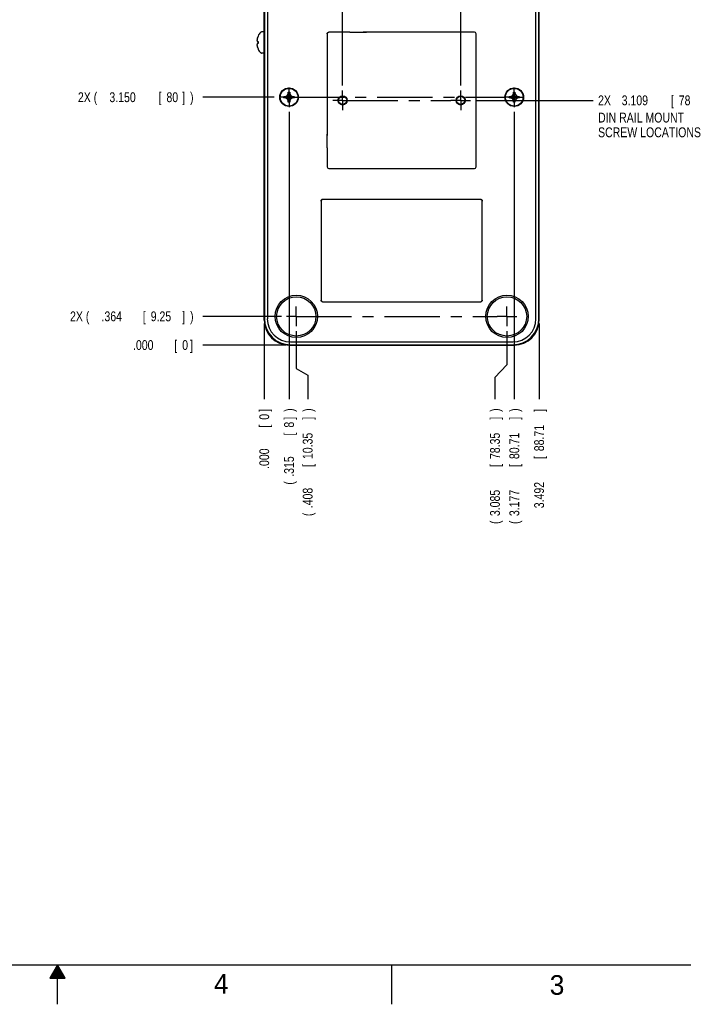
# Model space of a CAD drawing. Header units: inches. Extents: x 0 to 34, y 0 to 22.
# Tile 15 of 38: x 16.5 to 25, y 0 to 12.5. Entities that reach past the tile are written whole.
import ezdxf

# ---------------------------------------------------------------- set-up
doc = ezdxf.new("R2010")
doc.units = ezdxf.units.IN
doc.header["$LTSCALE"] = 1.87
doc.header["$MEASUREMENT"] = 0
doc.linetypes.add('CENTER', pattern=[0.6, 0.375, -0.075, 0.075, -0.075])
doc.layers.get('0').update_dxf_attribs({"linetype": 'CONTINUOUS'})
for name, color, linetype in [('DEFAULT_1', 7, 'CENTER'), ('DETAIL', 7, 'CONTINUOUS'), ('DIMENSIONS', 7, 'CONTINUOUS'), ('REF_DIM', 7, 'CONTINUOUS')]:
    doc.layers.add(name, color=color, linetype=linetype)
doc.styles.get("Standard").update_dxf_attribs({"font": 'txt', "width": 0.8})
doc.dimstyles.new('DIMSTYLE_1', dxfattribs={"dimtxt": 0.125, "dimasz": 0.18, "dimexe": 0.18, "dimexo": 0.0625, "dimgap": 0.09, "dimtad": 0, "dimtih": 1, "dimtoh": 1, "dimdec": 3, "dimzin": 4, "dimdsep": 46, "dimtxsty": 'STANDARD', "dimblk": '_FILLED', "dimblk1": '_FILLED', "dimblk2": '_FILLED', "dimcen": 0.09, "dimadec": 0, "dimazin": 0, "dimtp": 0.01, "dimtm": 0.01, "dimtfac": 1, "dimtdec": 3, "dimtofl": 0, "dimtmove": 0, "dimatfit": 3, "dimldrblk": '_FILLED', "dimfxl": 1, "dimtolj": 1, "dimtzin": 4, "dimarcsym": 0})
doc.dimstyles.new('DIMSTYLE_2', dxfattribs={"dimtxt": 0.125, "dimasz": 0.18, "dimexe": 0.18, "dimexo": 0.0625, "dimgap": 0.09, "dimtad": 0, "dimtih": 1, "dimtoh": 1, "dimdec": 3, "dimzin": 4, "dimdsep": 46, "dimtxsty": 'STANDARD', "dimblk": '_FILLED', "dimblk1": '_FILLED', "dimblk2": '_FILLED', "dimcen": 0.09, "dimadec": 0, "dimazin": 0, "dimtp": 0.01, "dimtm": 0.01, "dimtfac": 1, "dimtdec": 3, "dimtofl": 0, "dimtmove": 0, "dimatfit": 3, "dimldrblk": '_FILLED', "dimfxl": 1, "dimtolj": 1, "dimtzin": 4, "dimarcsym": 0})
doc.dimstyles.get("Standard").update_dxf_attribs({"dimtxt": 0.125, "dimasz": 0.18, "dimexe": 0.18, "dimexo": 0.0625, "dimgap": 0.09, "dimtad": 0, "dimtih": 1, "dimtoh": 1, "dimdec": 3, "dimzin": 4, "dimdsep": 46, "dimtxsty": 'STANDARD', "dimblk": '_FILLED', "dimblk1": '_FILLED', "dimblk2": '_FILLED', "dimcen": 0.09, "dimadec": 0, "dimazin": 0, "dimtol": 1, "dimtp": 0.01, "dimtm": 0.01, "dimtfac": 1, "dimtdec": 3, "dimtofl": 0, "dimtmove": 0, "dimatfit": 3, "dimldrblk": '_FILLED', "dimfxl": 1, "dimtolj": 1, "dimtzin": 4, "dimarcsym": 0})

# ---------------------------------------------------------------- blocks, each defined once
blk = doc.blocks.new('*D7')
at = {"layer": 'DIMENSIONS', "color": 2, "linetype": 'CONTINUOUS'}
blk.add_line((23.12, 8.652), (23.12, 7.692), dxfattribs=at)
at = {"layer": 'DIMENSIONS', "color": 2, "linetype": 'CONTINUOUS', "width": 0.8}
for s, p in [(']', (23.183, 7.53)), ('88.71', (23.183, 7.03)), ('[', (23.183, 6.93)), ('3.492', (23.183, 6.305))]:
    blk.add_text(s, height=0.125, rotation=90, dxfattribs=at).set_placement(p)
blk = doc.blocks.new('_FILLED')
at = {"color": 0, "linetype": 'BYBLOCK'}
blk.add_solid([(0, 0), (-1, 0.174), (-1, -0.174)], dxfattribs=at)
blk = doc.blocks.new('*D8')
at = {"layer": 'DIMENSIONS', "color": 2, "linetype": 'CONTINUOUS'}
blk.add_line((19.9, 16.016), (18.848, 16.016), dxfattribs=at)
at = {"layer": 'DIMENSIONS', "color": 2, "linetype": 'CONTINUOUS', "width": 0.8}
for s, p in [('7.636', (17.36, 15.954)), ('[', (17.985, 15.954)), ('193.96', (18.085, 15.954)), (']', (18.685, 15.954))]:
    blk.add_text(s, height=0.125, dxfattribs=at).set_placement(p)
blk = doc.blocks.new('*D9')
at = {"layer": 'DIMENSIONS', "color": 2, "linetype": 'CONTINUOUS'}
blk.add_line((19.9, 8.38), (18.848, 8.38), dxfattribs=at)
at = {"layer": 'DIMENSIONS', "color": 2, "linetype": 'CONTINUOUS', "width": 0.8}
for s, p in [('.000', (17.96, 8.317)), ('[', (18.485, 8.317)), ('0', (18.585, 8.317)), (']', (18.685, 8.317))]:
    blk.add_text(s, height=0.125, dxfattribs=at).set_placement(p)
blk = doc.blocks.new('*D10')
at = {"layer": 'DIMENSIONS', "color": 2, "linetype": 'CONTINUOUS'}
blk.add_line((19.628, 8.652), (19.628, 7.692), dxfattribs=at)
at = {"layer": 'DIMENSIONS', "color": 2, "linetype": 'CONTINUOUS', "width": 0.8}
for s, p in [(']', (19.69, 7.53)), ('0', (19.69, 7.43)), ('[', (19.69, 7.33)), ('.000', (19.69, 6.805))]:
    blk.add_text(s, height=0.125, rotation=90, dxfattribs=at).set_placement(p)
blk = doc.blocks.new('*D11')
at = {"layer": 'DIMENSIONS', "color": 2, "linetype": 'CONTINUOUS'}
blk.add_line((22.311, 11.489), (23.808, 11.489), dxfattribs=at)
at = {"layer": 'DIMENSIONS', "color": 2, "linetype": 'CONTINUOUS', "width": 0.8}
for s, p in [('2X ', (23.87, 11.427)), ('3.109', (24.17, 11.427)), ('[', (24.795, 11.427)), ('78.98', (24.895, 11.427)), (']', (25.395, 11.427)), ('DIN RAIL MOUNT', (23.87, 11.208)), ('SCREW LOCATIONS', (23.87, 11.021))]:
    blk.add_text(s, height=0.125, dxfattribs=at).set_placement(p)
blk = doc.blocks.new('*D12')
at = {"layer": 'REF_DIM', "color": 2, "linetype": 'CONTINUOUS'}
blk.add_line((19.848, 8.744), (18.848, 8.744), dxfattribs=at)
at = {"layer": 'REF_DIM', "color": 2, "linetype": 'CONTINUOUS', "width": 0.8}
for s, p in [('2X (', (17.16, 8.682)), ('.364', (17.56, 8.682)), ('[', (18.085, 8.682)), ('9.25', (18.185, 8.682)), (']', (18.585, 8.682)), (')', (18.685, 8.682))]:
    blk.add_text(s, height=0.125, dxfattribs=at).set_placement(p)
blk = doc.blocks.new('*D13')
at = {"layer": 'REF_DIM', "color": 2, "linetype": 'CONTINUOUS'}
blk.add_line((19.755, 11.53), (18.848, 11.53), dxfattribs=at)
at = {"layer": 'REF_DIM', "color": 2, "linetype": 'CONTINUOUS', "width": 0.8}
for s, p in [('2X (', (17.26, 11.467)), ('3.150', (17.66, 11.467)), ('[', (18.285, 11.467)), ('80', (18.385, 11.467)), (']', (18.585, 11.467)), (')', (18.685, 11.467))]:
    blk.add_text(s, height=0.125, dxfattribs=at).set_placement(p)
blk = doc.blocks.new('*D14')
at = {"layer": 'REF_DIM', "color": 2, "linetype": 'CONTINUOUS'}
blk.add_line((19.769, 15.652), (18.848, 15.652), dxfattribs=at)
at = {"layer": 'REF_DIM', "color": 2, "linetype": 'CONTINUOUS', "width": 0.8}
for s, p in [('2X (', (16.86, 15.59)), ('7.272', (17.26, 15.59)), ('[', (17.885, 15.59)), ('184.71', (17.985, 15.59)), (']', (18.585, 15.59)), (')', (18.685, 15.59)), ('RUBBER FEET', (17.273, 15.371)), ('(OPTIONAL)', (17.323, 15.183))]:
    blk.add_text(s, height=0.125, dxfattribs=at).set_placement(p)
blk = doc.blocks.new('*D15')
at = {"layer": 'REF_DIM', "color": 2, "linetype": 'CONTINUOUS'}
for p, q in [((20.035, 8.557), (20.035, 8.083)), ((20.035, 8.083), (20.18, 7.995)), ((20.18, 7.995), (20.18, 7.692))]:
    blk.add_line(p, q, dxfattribs=at)
at = {"layer": 'REF_DIM', "color": 2, "linetype": 'CONTINUOUS', "width": 0.8}
for s, p in [(')', (20.242, 7.53)), (']', (20.242, 7.43)), ('10.35', (20.242, 6.93)), ('[', (20.242, 6.83)), ('.408', (20.242, 6.305)), ('(', (20.242, 6.205))]:
    blk.add_text(s, height=0.125, rotation=90, dxfattribs=at).set_placement(p)
blk = doc.blocks.new('*D16')
at = {"layer": 'REF_DIM', "color": 2, "linetype": 'CONTINUOUS'}
for p, q in [((22.712, 8.557), (22.712, 8.13)), ((22.712, 8.13), (22.56, 7.966)), ((22.56, 7.966), (22.56, 7.692))]:
    blk.add_line(p, q, dxfattribs=at)
at = {"layer": 'REF_DIM', "color": 2, "linetype": 'CONTINUOUS', "width": 0.8}
for s, p in [(')', (22.622, 7.53)), (']', (22.622, 7.43)), ('78.35', (22.622, 6.93)), ('[', (22.622, 6.83)), ('3.085', (22.622, 6.205)), ('(', (22.622, 6.105))]:
    blk.add_text(s, height=0.125, rotation=90, dxfattribs=at).set_placement(p)
blk = doc.blocks.new('*D17')
at = {"layer": 'REF_DIM', "color": 2, "linetype": 'CONTINUOUS'}
blk.add_line((19.943, 11.342), (19.943, 7.692), dxfattribs=at)
at = {"layer": 'REF_DIM', "color": 2, "linetype": 'CONTINUOUS', "width": 0.8}
for s, p in [(')', (20.005, 7.53)), (']', (20.005, 7.43)), ('8', (20.005, 7.33)), ('[', (20.005, 7.23)), ('.315', (20.005, 6.705)), ('(', (20.005, 6.605))]:
    blk.add_text(s, height=0.125, rotation=90, dxfattribs=at).set_placement(p)
blk = doc.blocks.new('*D18')
at = {"layer": 'REF_DIM', "color": 2, "linetype": 'CONTINUOUS'}
blk.add_line((22.805, 11.342), (22.805, 7.692), dxfattribs=at)
at = {"layer": 'REF_DIM', "color": 2, "linetype": 'CONTINUOUS', "width": 0.8}
for s, p in [(')', (22.868, 7.53)), (']', (22.868, 7.43)), ('80.71', (22.868, 6.93)), ('[', (22.868, 6.83)), ('3.177', (22.868, 6.205)), ('(', (22.868, 6.105))]:
    blk.add_text(s, height=0.125, rotation=90, dxfattribs=at).set_placement(p)
blk = doc.blocks.new('*D20')
at = {"layer": 'REF_DIM', "color": 2, "linetype": 'CONTINUOUS'}
blk.add_line((20.624, 11.677), (20.624, 16.705), dxfattribs=at)
at = {"layer": 'REF_DIM', "color": 2, "linetype": 'CONTINUOUS', "width": 0.8}
for s, p in [(')', (20.686, 17.993)), (']', (20.686, 17.893)), ('25.3', (20.686, 17.493)), ('[', (20.686, 17.393)), ('.996', (20.686, 16.868)), ('(', (20.686, 16.768))]:
    blk.add_text(s, height=0.125, rotation=90, dxfattribs=at).set_placement(p)
blk = doc.blocks.new('*D21')
at = {"layer": 'REF_DIM', "color": 2, "linetype": 'CONTINUOUS'}
blk.add_line((22.124, 11.677), (22.124, 16.705), dxfattribs=at)
at = {"layer": 'REF_DIM', "color": 2, "linetype": 'CONTINUOUS', "width": 0.8}
for s, p in [(')', (22.186, 18.093)), (']', (22.186, 17.993)), ('63.4', (22.186, 17.593)), ('[', (22.186, 17.493)), ('2.496', (22.186, 16.868)), ('(', (22.186, 16.768))]:
    blk.add_text(s, height=0.125, rotation=90, dxfattribs=at).set_placement(p)

msp = doc.modelspace()

# ---------------------------------------------------------------- linework, layer by layer
at = {"color": 7, "linetype": 'CONTINUOUS'}
for p, q in [((19.6277, 8.6949), (19.6277, 15.6815)), ((19.6298, 15.6815), (19.6298, 8.7146)), ((19.6671, 15.6815), (19.6671, 8.7146)), ((23.0807, 8.7146), (23.0807, 15.6815)), ((23.118, 8.7146), (23.118, 15.6815)), ((23.1201, 8.6949), (23.1201, 15.6815)), ((19.6277, 12.3595), (19.5937, 12.3595)), ((20.4287, 12.3362), (20.4287, 12.0909)), ((20.7165, 12.3559), (20.4483, 12.3559)), ((21.0522, 12.3559), (20.8869, 12.3559)), ((22.3191, 11.7838), (22.3191, 12.3362)), ((19.5394, 12.2385), (19.5499, 12.2385)), ((19.5499, 12.2105), (19.5394, 12.2105)), ((19.6277, 12.0895), (19.5937, 12.0895)), ((19.8787, 11.5206), (19.8787, 11.5386)), ((19.8787, 11.5386), (20.0067, 11.5206)), ((19.8787, 11.5386), (19.8967, 11.5386)), ((19.8787, 11.5206), (20.0067, 11.5386)), ((19.8967, 11.5206), (19.8787, 11.5206)), ((19.8967, 11.5386), (19.9201, 11.5521)), ((19.8967, 11.5386), (19.9887, 11.5206)), ((19.8967, 11.5206), (19.9887, 11.5386)), ((19.9201, 11.507), (19.8967, 11.5206)), ((19.9201, 11.5521), (19.9337, 11.5756)), ((19.9201, 11.5521), (19.9652, 11.507)), ((19.9201, 11.507), (19.9652, 11.5521)), ((19.9337, 11.5756), (19.9337, 11.5936)), ((19.9517, 11.4656), (19.9337, 11.5936)), ((19.9337, 11.4656), (19.9517, 11.5936)), ((19.9337, 11.5936), (19.9517, 11.5936)), ((19.9517, 11.4836), (19.9337, 11.5756)), ((19.9337, 11.4836), (19.9517, 11.5756)), ((19.9517, 11.5936), (19.9517, 11.5756)), ((19.9517, 11.5756), (19.9652, 11.5521)), ((19.9652, 11.5521), (19.9887, 11.5386)), ((19.9887, 11.5206), (19.9652, 11.507)), ((19.9887, 11.5386), (20.0067, 11.5386)), ((20.0067, 11.5206), (19.9887, 11.5206)), ((20.0067, 11.5386), (20.0067, 11.5206)), ((22.7411, 11.5206), (22.8691, 11.5386)), ((22.7411, 11.5386), (22.7591, 11.5386)), ((22.7411, 11.5386), (22.8691, 11.5206)), ((22.7411, 11.5206), (22.7411, 11.5386)), ((22.7591, 11.5206), (22.7411, 11.5206)), ((22.7591, 11.5386), (22.7826, 11.5521)), ((22.7591, 11.5206), (22.8511, 11.5386)), ((22.7591, 11.5386), (22.8511, 11.5206)), ((22.7826, 11.507), (22.7591, 11.5206)), ((22.7826, 11.5521), (22.7961, 11.5756)), ((22.7826, 11.5521), (22.8276, 11.507)), ((22.7826, 11.507), (22.8276, 11.5521)), ((22.7961, 11.5936), (22.8141, 11.5936)), ((22.8141, 11.4656), (22.7961, 11.5936)), ((22.7961, 11.5756), (22.7961, 11.5936)), ((22.7961, 11.4656), (22.8141, 11.5936)), ((22.8141, 11.4836), (22.7961, 11.5756)), ((22.7961, 11.4836), (22.8141, 11.5756)), ((22.8141, 11.5936), (22.8141, 11.5756)), ((22.8141, 11.5756), (22.8276, 11.5521)), ((22.8276, 11.5521), (22.8511, 11.5386)), ((22.8511, 11.5206), (22.8276, 11.507)), ((22.8511, 11.5386), (22.8691, 11.5386)), ((22.8691, 11.5206), (22.8511, 11.5206)), ((22.8691, 11.5386), (22.8691, 11.5206)), ((19.9337, 11.4836), (19.9201, 11.507)), ((19.9337, 11.4656), (19.9337, 11.4836)), ((19.9517, 11.4656), (19.9337, 11.4656)), ((19.9652, 11.507), (19.9517, 11.4836)), ((19.9517, 11.4836), (19.9517, 11.4656)), ((22.7961, 11.4836), (22.7826, 11.507)), ((22.7961, 11.4656), (22.7961, 11.4836)), ((22.8141, 11.4656), (22.7961, 11.4656)), ((22.8276, 11.507), (22.8141, 11.4836)), ((22.8141, 11.4836), (22.8141, 11.4656)), ((20.4287, 11.1951), (20.4287, 11.0439)), ((20.4287, 10.888), (20.4287, 10.6426)), ((22.3191, 10.6426), (22.3191, 10.888)), ((20.7165, 10.6229), (20.8869, 10.6229)), ((20.35, 10.2103), (20.35, 8.9499)), ((20.3504, 10.2099), (20.3504, 8.9503)), ((22.3781, 10.2299), (20.3697, 10.2299)), ((22.3777, 10.2296), (20.3701, 10.2296)), ((22.3974, 8.9503), (22.3974, 10.2099)), ((22.3977, 8.9499), (22.3977, 10.2103)), ((20.3697, 8.9302), (22.3781, 8.9302)), ((20.3701, 8.9306), (22.3777, 8.9306)), ((19.9623, 8.4193), (22.7854, 8.4193)), ((19.9427, 8.38), (22.8051, 8.38)), ((19.9623, 8.3821), (22.7854, 8.3821))]:
    msp.add_line(p, q, dxfattribs=at)
at = {"color": 2, "linetype": 'CONTINUOUS'}
for p, q in [((17, 0.5), (16.902, 0.3303)), ((16.9307, 0.38), (17.0693, 0.38)), ((16.9365, 0.39), (17.0635, 0.39)), ((16.9423, 0.4), (17.0578, 0.4)), ((16.9481, 0.41), (17.052, 0.41)), ((16.9538, 0.42), (17.0462, 0.42)), ((16.9596, 0.43), (17.0404, 0.43)), ((16.9654, 0.44), (17.0347, 0.44)), ((16.9712, 0.45), (17.0289, 0.45)), ((16.9769, 0.46), (17.0231, 0.46)), ((16.9827, 0.47), (17.0173, 0.47)), ((16.9885, 0.48), (17.0116, 0.48)), ((16.9942, 0.49), (17.0058, 0.49)), ((17.098, 0.3303), (17, 0.5)), ((17, 0), (17, 0.5)), ((21.25, 0), (21.25, 0.5)), ((16.902, 0.3303), (17.098, 0.3303)), ((16.9076, 0.34), (17.0924, 0.34)), ((16.9134, 0.35), (17.0866, 0.35)), ((16.9192, 0.36), (17.0808, 0.36)), ((16.925, 0.37), (17.0751, 0.37))]:
    msp.add_line(p, q, dxfattribs=at)
at = {"color": 7, "linetype": 'CONTINUOUS', "const_width": 0.02}
msp.add_lwpolyline([(0.5, 0.5), (33.5, 0.5)], dxfattribs=at)
at = {"color": 7, "linetype": 'CONTINUOUS'}
for centre, radius in [((19.9427, 11.5296), 0.1181), ((19.9427, 11.5296), 0.1125), ((22.8051, 11.5296), 0.1181), ((22.8051, 11.5296), 0.1125), ((20.6239, 11.4894), 0.0592), ((20.6239, 11.4894), 0.053), ((22.1239, 11.4894), 0.0592), ((22.1239, 11.4894), 0.053), ((20.0353, 8.7441), 0.2697), ((22.7125, 8.7441), 0.2697), ((20.0353, 8.7441), 0.25), ((22.7125, 8.7441), 0.25)]:
    msp.add_circle(centre, radius, dxfattribs=at)
for centre, radius, start, end in [((19.7196, 12.2245), 0.1883, 154.25565, 163.02163), ((19.7196, 12.2245), 0.1889, 136.35603, 153.91874), ((19.5937, 12.3445), 0.015, 90, 136.35603), ((22.2994, 12.3362), 0.0197, 0.06126, 89.93874), ((19.7196, 12.2245), 0.1883, 196.97837, 205.74436), ((19.7196, 12.2245), 0.1889, 206.08126, 223.64397), ((19.5937, 12.1045), 0.015, 223.64397, 270), ((20.4483, 10.6426), 0.0197, 180.06126, 269.93874), ((22.2994, 10.6426), 0.0197, 270.06126, 359.93874), ((19.9623, 8.7146), 0.3346, 180, 270), ((19.9427, 8.6949), 0.315, 180, 270), ((19.9623, 8.7146), 0.3325, 180, 270), ((19.9623, 8.7146), 0.2953, 180, 270), ((22.7854, 8.7146), 0.3346, 270, 360), ((22.7854, 8.7146), 0.2953, 270, 360), ((22.7854, 8.7146), 0.3325, 270, 0), ((22.8051, 8.6949), 0.315, 270, 360)]:
    msp.add_arc(centre, radius, start, end, dxfattribs=at)
for points, knots in [([(19.5394, 12.2795), (19.5391, 12.2784), (19.5386, 12.2762), (19.5379, 12.2731), (19.5373, 12.2701), (19.5368, 12.2673), (19.5364, 12.2645), (19.536, 12.2617), (19.5357, 12.259), (19.5354, 12.2562), (19.5353, 12.2544), (19.5352, 12.2535)], [0, 0, 0, 0, 0.1296021, 0.250786, 0.3654649, 0.4755, 0.5824068, 0.687424, 0.7914808, 0.8954062, 1, 1, 1, 1]), ([(19.5503, 12.3072), (19.5503, 12.3073), (19.5502, 12.3073), (19.5499, 12.3075), (19.5499, 12.3075)], [0, 0, 0, 0, 0.6665304, 1, 1, 1, 1]), ([(19.5503, 12.3072), (19.5503, 12.3071), (19.5502, 12.3069), (19.5501, 12.3066), (19.55, 12.3064), (19.5499, 12.3063)], [0, 0, 0, 0, 0.3333256, 0.6666456, 1, 1, 1, 1]), ([(20.4287, 12.3362), (20.4287, 12.3368), (20.4287, 12.338), (20.429, 12.3398), (20.4294, 12.3416), (20.4299, 12.3433), (20.4307, 12.345), (20.4316, 12.3466), (20.4326, 12.3481), (20.4338, 12.3495), (20.4351, 12.3508), (20.4365, 12.352), (20.438, 12.353), (20.4396, 12.3539), (20.4413, 12.3546), (20.443, 12.3552), (20.4448, 12.3556), (20.4466, 12.3559), (20.4477, 12.3559), (20.4483, 12.3559)], [0, 0, 0, 0, 0.0566861, 0.1152018, 0.1739846, 0.2331485, 0.292338, 0.3517679, 0.4112372, 0.4705091, 0.5294909, 0.5887628, 0.6482321, 0.707662, 0.7668515, 0.8260154, 0.8847982, 0.9433139, 1, 1, 1, 1]), ([(21.0526, 12.3559), (21.0253, 12.3559), (20.9703, 12.3559), (20.9153, 12.3559), (20.8876, 12.3559)], [0, 0, 0, 0, 0.4966907, 1, 1, 1, 1]), ([(22.2994, 12.3559), (22.239, 12.3559), (22.1207, 12.3559), (21.9466, 12.3559), (21.7786, 12.3559), (21.6149, 12.3559), (21.4539, 12.3559), (21.2938, 12.3559), (21.1601, 12.3559), (21.0796, 12.3559), (21.0526, 12.3559)], [0, 0, 0, 0, 0.1454872, 0.2846593, 0.418926, 0.549689, 0.6783493, 0.8063086, 0.9349689, 1, 1, 1, 1]), ([(19.5352, 12.2535), (19.5353, 12.253), (19.5354, 12.2519), (19.5357, 12.2503), (19.536, 12.2487), (19.5364, 12.2471), (19.5368, 12.2455), (19.5373, 12.2438), (19.5379, 12.2421), (19.5386, 12.2403), (19.5391, 12.2391), (19.5394, 12.2385)], [0, 0, 0, 0, 0.1041508, 0.2076777, 0.3113865, 0.4161074, 0.522849, 0.6328759, 0.7477947, 0.8694988, 1, 1, 1, 1]), ([(19.5394, 12.2105), (19.5391, 12.2098), (19.5386, 12.2086), (19.5379, 12.2068), (19.5373, 12.2051), (19.5368, 12.2034), (19.5364, 12.2018), (19.536, 12.2002), (19.5357, 12.1986), (19.5354, 12.1971), (19.5353, 12.196), (19.5352, 12.1955)], [0, 0, 0, 0, 0.1334414, 0.2569962, 0.3728856, 0.4831931, 0.5896391, 0.6935635, 0.7960178, 0.8978802, 1, 1, 1, 1]), ([(19.5352, 12.1955), (19.5353, 12.1945), (19.5354, 12.1927), (19.5357, 12.1899), (19.536, 12.1871), (19.5364, 12.1844), (19.5368, 12.1816), (19.5373, 12.1787), (19.5379, 12.1757), (19.5386, 12.1727), (19.5391, 12.1706), (19.5394, 12.1695)], [0, 0, 0, 0, 0.1066642, 0.2122742, 0.3175852, 0.4233795, 0.5305486, 0.6402625, 0.7539412, 0.8732761, 1, 1, 1, 1]), ([(19.5499, 12.2385), (19.55, 12.2385), (19.5501, 12.2385), (19.5502, 12.2385), (19.5503, 12.2384), (19.5503, 12.2384)], [0, 0, 0, 0, 0.3321231, 0.6654568, 1, 1, 1, 1]), ([(19.5503, 12.2384), (19.5502, 12.2369), (19.5501, 12.2338), (19.5499, 12.2291), (19.5499, 12.226), (19.5499, 12.2245)], [0, 0, 0, 0, 0.3331593, 0.666515, 1, 1, 1, 1]), ([(19.5499, 12.2245), (19.5499, 12.2229), (19.5499, 12.2198), (19.5501, 12.2152), (19.5502, 12.2121), (19.5503, 12.2105)], [0, 0, 0, 0, 0.3334936, 0.6668514, 1, 1, 1, 1]), ([(19.5503, 12.2105), (19.5503, 12.2105), (19.5502, 12.2105), (19.5501, 12.2105), (19.55, 12.2105), (19.5499, 12.2105)], [0, 0, 0, 0, 0.3345432, 0.6678769, 1, 1, 1, 1]), ([(19.5499, 12.1427), (19.55, 12.1426), (19.5501, 12.1424), (19.5502, 12.1421), (19.5503, 12.1419), (19.5503, 12.1418)], [0, 0, 0, 0, 0.3333411, 0.6666744, 1, 1, 1, 1]), ([(19.5503, 12.1418), (19.5503, 12.1417), (19.5502, 12.1417), (19.5499, 12.1415), (19.5499, 12.1415)], [0, 0, 0, 0, 0.6665304, 1, 1, 1, 1]), ([(22.3191, 11.7834), (22.3191, 11.8084), (22.3191, 11.8844), (22.3191, 12.0134), (22.3191, 12.1174), (22.3191, 12.1703)], [0, 0, 0, 0, 0.1938019, 0.5896697, 1, 1, 1, 1]), ([(20.4287, 12.0901), (20.4287, 12.0639), (20.4287, 11.9867), (20.4287, 11.8597), (20.4287, 11.71), (20.4287, 11.5627), (20.4287, 11.4162), (20.4287, 11.2939), (20.4287, 11.2202), (20.4287, 11.1955)], [0, 0, 0, 0, 0.0878378, 0.2590472, 0.4257888, 0.5898491, 0.7530157, 0.917076, 1, 1, 1, 1]), ([(22.3191, 10.8888), (22.3191, 10.9149), (22.3191, 10.9922), (22.3191, 11.1192), (22.3191, 11.2689), (22.3191, 11.4162), (22.3191, 11.5627), (22.3191, 11.685), (22.3191, 11.7586), (22.3191, 11.7834)], [0, 0, 0, 0, 0.0878378, 0.2590472, 0.4257888, 0.5898491, 0.7530157, 0.917076, 1, 1, 1, 1]), ([(20.4287, 11.1955), (20.4287, 11.1705), (20.4287, 11.1202), (20.4287, 11.0698), (20.4287, 11.0445)], [0, 0, 0, 0, 0.4966907, 1, 1, 1, 1]), ([(20.4483, 10.6229), (20.5088, 10.6229), (20.5985, 10.6229), (20.6881, 10.6229), (20.7174, 10.6229)], [0, 0, 0, 0, 0.6742558, 1, 1, 1, 1]), ([(20.7174, 10.6229), (20.746, 10.6229), (20.8027, 10.6229), (20.8595, 10.6229), (20.8876, 10.6229)], [0, 0, 0, 0, 0.5044887, 1, 1, 1, 1]), ([(20.8876, 10.6229), (20.9153, 10.6229), (20.9973, 10.6229), (21.1328, 10.6229), (21.2938, 10.6229), (21.4539, 10.6229), (21.6149, 10.6229), (21.7786, 10.6229), (21.9466, 10.6229), (22.1207, 10.6229), (22.239, 10.6229), (22.2994, 10.6229)], [0, 0, 0, 0, 0.0588232, 0.1743035, 0.2879269, 0.4009313, 0.5145547, 0.630035, 0.7486096, 0.8715163, 1, 1, 1, 1]), ([(20.35, 10.2103), (20.35, 10.2109), (20.3501, 10.2122), (20.3504, 10.2141), (20.3508, 10.216), (20.3515, 10.2178), (20.3523, 10.2195), (20.3533, 10.2212), (20.3545, 10.2228), (20.3558, 10.2242), (20.3572, 10.2255), (20.3588, 10.2266), (20.3604, 10.2276), (20.3622, 10.2285), (20.364, 10.2291), (20.3659, 10.2296), (20.3678, 10.2299), (20.3691, 10.2299), (20.3697, 10.2299)], [0, 0, 0, 0, 0.0623947, 0.125075, 0.1877389, 0.2500851, 0.3124212, 0.3750534, 0.4376802, 0.5, 0.5623199, 0.6249466, 0.6875788, 0.7499149, 0.8122611, 0.874925, 0.9376053, 1, 1, 1, 1]), ([(20.3701, 10.2296), (20.3694, 10.2296), (20.3681, 10.2295), (20.3662, 10.2292), (20.3643, 10.2288), (20.3625, 10.2281), (20.3608, 10.2273), (20.3591, 10.2263), (20.3576, 10.2251), (20.3561, 10.2238), (20.3548, 10.2224), (20.3537, 10.2209), (20.3527, 10.2192), (20.3519, 10.2175), (20.3512, 10.2156), (20.3507, 10.2138), (20.3504, 10.2118), (20.3504, 10.2106), (20.3504, 10.2099)], [0, 0, 0, 0, 0.0623947, 0.125075, 0.1877389, 0.2500851, 0.3124212, 0.3750534, 0.4376801, 0.5, 0.5623198, 0.6249466, 0.6875788, 0.7499149, 0.8122611, 0.874925, 0.9376053, 1, 1, 1, 1]), ([(22.3974, 10.2099), (22.3974, 10.2106), (22.3973, 10.2118), (22.397, 10.2138), (22.3966, 10.2156), (22.3959, 10.2175), (22.3951, 10.2192), (22.3941, 10.2209), (22.3929, 10.2224), (22.3916, 10.2238), (22.3902, 10.2251), (22.3887, 10.2263), (22.387, 10.2273), (22.3853, 10.2281), (22.3834, 10.2288), (22.3816, 10.2292), (22.3796, 10.2295), (22.3784, 10.2296), (22.3777, 10.2296)], [0, 0, 0, 0, 0.0623947, 0.125075, 0.1877389, 0.2500851, 0.3124212, 0.3750534, 0.4376801, 0.5, 0.5623198, 0.6249466, 0.6875788, 0.7499149, 0.8122611, 0.874925, 0.9376053, 1, 1, 1, 1]), ([(22.3781, 10.2299), (22.3787, 10.2299), (22.38, 10.2299), (22.3819, 10.2296), (22.3838, 10.2291), (22.3856, 10.2285), (22.3873, 10.2276), (22.389, 10.2266), (22.3906, 10.2255), (22.392, 10.2242), (22.3933, 10.2228), (22.3944, 10.2212), (22.3954, 10.2195), (22.3963, 10.2178), (22.3969, 10.216), (22.3974, 10.2141), (22.3977, 10.2122), (22.3977, 10.2109), (22.3977, 10.2103)], [0, 0, 0, 0, 0.0623947, 0.125075, 0.1877389, 0.2500851, 0.3124212, 0.3750534, 0.4376802, 0.5, 0.5623199, 0.6249466, 0.6875788, 0.7499149, 0.8122611, 0.874925, 0.9376053, 1, 1, 1, 1]), ([(20.3697, 8.9302), (20.3691, 8.9302), (20.3678, 8.9303), (20.3659, 8.9306), (20.364, 8.931), (20.3622, 8.9317), (20.3604, 8.9325), (20.3588, 8.9335), (20.3572, 8.9347), (20.3558, 8.936), (20.3545, 8.9374), (20.3533, 8.939), (20.3523, 8.9406), (20.3515, 8.9424), (20.3508, 8.9442), (20.3504, 8.9461), (20.3501, 8.948), (20.35, 8.9493), (20.35, 8.9499)], [0, 0, 0, 0, 0.0623947, 0.125075, 0.1877389, 0.2500851, 0.3124212, 0.3750534, 0.4376802, 0.5, 0.5623199, 0.6249466, 0.6875788, 0.7499149, 0.8122611, 0.874925, 0.9376053, 1, 1, 1, 1]), ([(20.3504, 8.9503), (20.3504, 8.9496), (20.3504, 8.9483), (20.3507, 8.9464), (20.3512, 8.9445), (20.3519, 8.9427), (20.3527, 8.941), (20.3537, 8.9393), (20.3548, 8.9378), (20.3561, 8.9363), (20.3576, 8.935), (20.3591, 8.9339), (20.3608, 8.9329), (20.3625, 8.932), (20.3643, 8.9314), (20.3662, 8.9309), (20.3681, 8.9306), (20.3694, 8.9306), (20.3701, 8.9306)], [0, 0, 0, 0, 0.0623947, 0.125075, 0.1877389, 0.2500851, 0.3124212, 0.3750534, 0.4376801, 0.5, 0.5623198, 0.6249466, 0.6875788, 0.7499149, 0.8122611, 0.874925, 0.9376053, 1, 1, 1, 1]), ([(22.3777, 8.9306), (22.3784, 8.9306), (22.3796, 8.9306), (22.3816, 8.9309), (22.3834, 8.9314), (22.3853, 8.932), (22.387, 8.9329), (22.3887, 8.9339), (22.3902, 8.935), (22.3916, 8.9363), (22.3929, 8.9378), (22.3941, 8.9393), (22.3951, 8.941), (22.3959, 8.9427), (22.3966, 8.9445), (22.397, 8.9464), (22.3973, 8.9483), (22.3974, 8.9496), (22.3974, 8.9503)], [0, 0, 0, 0, 0.0623947, 0.125075, 0.1877389, 0.2500851, 0.3124212, 0.3750534, 0.4376801, 0.5, 0.5623198, 0.6249466, 0.6875788, 0.7499149, 0.8122611, 0.874925, 0.9376053, 1, 1, 1, 1]), ([(22.3977, 8.9499), (22.3977, 8.9493), (22.3977, 8.948), (22.3974, 8.9461), (22.3969, 8.9442), (22.3963, 8.9424), (22.3954, 8.9406), (22.3944, 8.939), (22.3933, 8.9374), (22.392, 8.936), (22.3906, 8.9347), (22.389, 8.9335), (22.3873, 8.9325), (22.3856, 8.9317), (22.3838, 8.931), (22.3819, 8.9306), (22.38, 8.9303), (22.3787, 8.9302), (22.3781, 8.9302)], [0, 0, 0, 0, 0.0623947, 0.125075, 0.1877389, 0.2500851, 0.3124212, 0.3750534, 0.4376802, 0.5, 0.5623199, 0.6249466, 0.6875788, 0.7499149, 0.8122611, 0.874925, 0.9376053, 1, 1, 1, 1])]:
    msp.add_open_spline(points, degree=3, knots=knots, dxfattribs=at)
at = {"layer": 'DEFAULT_1', "color": 7, "linetype": 'CENTER'}
for p, q in [((19.9427, 11.5296), (19.9427, 11.6547)), ((22.8051, 11.5296), (22.8051, 11.6547)), ((19.9427, 11.5296), (19.8176, 11.5296)), ((19.9427, 11.5296), (19.9427, 11.4045)), ((19.9427, 11.5296), (22.68, 11.5296)), ((20.6239, 11.4894), (20.6239, 11.6145)), ((22.1239, 11.4894), (22.1239, 11.6145)), ((22.8051, 11.5296), (22.68, 11.5296)), ((22.8051, 11.5296), (22.9302, 11.5296)), ((22.8051, 11.5296), (22.8051, 11.4045)), ((20.6239, 11.4894), (20.4988, 11.4894)), ((20.6239, 11.4894), (20.6239, 11.3643)), ((20.6239, 11.4894), (21.9988, 11.4894)), ((22.1239, 11.4894), (21.9988, 11.4894)), ((22.1239, 11.4894), (22.249, 11.4894)), ((22.1239, 11.4894), (22.1239, 11.3643)), ((20.0353, 8.7441), (20.0353, 8.8692)), ((22.7125, 8.7441), (22.7125, 8.8692)), ((20.0353, 8.7441), (19.9102, 8.7441)), ((20.0353, 8.7441), (22.5874, 8.7441)), ((20.0353, 8.7441), (20.0353, 8.619)), ((22.7125, 8.7441), (22.5874, 8.7441)), ((22.7125, 8.7441), (22.8376, 8.7441)), ((22.7125, 8.7441), (22.7125, 8.619))]:
    msp.add_line(p, q, dxfattribs=at)
at = {"layer": 'DETAIL', "color": 7, "linetype": 'CONTINUOUS'}
for p, q in [((20.7166, 12.3569), (20.9283, 12.3556)), ((20.4287, 10.8863), (20.4284, 11.0603))]:
    msp.add_line(p, q, dxfattribs=at)

# ---------------------------------------------------------------- texts
at = {"color": 2, "linetype": 'CONTINUOUS'}
for s, p in [('4', (18.9884, 0.1369)), ('3', (23.2555, 0.121))]:
    msp.add_text(s, height=0.25, dxfattribs=at).set_placement(p)

# ---------------------------------------------------------------- dimensions: what is measured, and where the dimension line sits
at = {"layer": 'DIMENSIONS', "color": 2, "linetype": 'CONTINUOUS'}
for feature_location, offset, dtype, origin, picture, middle in [((19.8998, 16.0162), (-1.0521, 0), 0, (19.9623, 8.38), '*D8', (18.0727, 16.0162)), ((19.6276965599, 8.6521208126), (0, -0.9596456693), 1, (19.6276965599, 8.7146208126), '*D10', (19.6276965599, 7.2174751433)), ((23.1201, 8.6521), (0, -0.9596), 1, (19.6277, 8.7146), '*D7', (23.1201, 6.9675)), ((19.8998422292, 8.3799751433), (-1.0521368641, 0), 0, (19.9623422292, 8.3799751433), '*D9', (18.3727053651, 8.3799751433))]:
    dim = msp.add_ordinate_dim(feature_location=feature_location, offset=offset, dtype=dtype, origin=origin, dimstyle='DIMSTYLE_2', dxfattribs=at)
    dim.commit()
    dim.dimension.update_dxf_attribs({"geometry": picture, "text_midpoint": middle})
dim = msp.add_ordinate_dim(feature_location=(22.3115, 11.4894), offset=(1.4961, 0), dtype=0, origin=(22.249, 8.38), text='2X <>\\PDIN RAIL MOUNT\\PSCREW LOCATIONS', dimstyle='DIMSTYLE_2', dxfattribs=at)
dim.commit()
dim.dimension.update_dxf_attribs({"geometry": '*D11', "text_midpoint": (24.6826, 11.2863)})
at = {"layer": 'REF_DIM', "color": 2, "linetype": 'CONTINUOUS'}
dim = msp.add_ordinate_dim(feature_location=(22.1239, 11.677), offset=(0, 5.0281), dtype=1, origin=(19.6277, 11.6145), text='<>\\PRESET SWITCH', dimstyle='DIMSTYLE_1', dxfattribs=at)
dim.commit()
dim.dimension.update_dxf_attribs({"geometry": '*D21', "text_midpoint": (22.1239, 17.4801)})
for feature_location, offset, dtype, origin, dimstyle, picture, middle in [((20.6239, 11.677), (0, 5.0281), 1, (19.6277, 11.6145), 'DIMSTYLE_1', '*D20', (20.6239, 17.4301)), ((19.769, 15.652), (-0.9213, 0), 0, (19.8315, 8.38), 'DIMSTYLE_1', '*D14', (17.8227, 15.4489)), ((19.7551, 11.5296), (-0.9074, 0), 0, (19.8176, 8.38), 'STANDARD', '*D13', (18.0227, 11.5296)), ((19.9427, 11.342), (0, -3.6495), 1, (19.6277, 11.4045), 'STANDARD', '*D17', (19.9427, 7.1175)), ((22.8051, 11.342), (0, -3.6495), 1, (19.6277, 11.4045), 'DIMSTYLE_1', '*D18', (22.8051, 6.8675)), ((19.8477, 8.7441), (-1, 0), 0, (19.9102, 8.38), 'STANDARD', '*D12', (17.9727, 8.7441)), ((20.0352989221, 8.5565483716), (0.1445345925, -0.8640732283), 0, (19.6276965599, 8.6190483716), 'DIMSTYLE_1', '*D15', (20.1798335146, 6.9174751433)), ((22.7124642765, 8.5565483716), (-0.1524832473, -0.8640732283), 0, (19.6276965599, 8.6190483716), 'STANDARD', '*D16', (22.5599810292, 6.8674751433))]:
    dim = msp.add_ordinate_dim(feature_location=feature_location, offset=offset, dtype=dtype, origin=origin, dimstyle=dimstyle, dxfattribs=at)
    dim.commit()
    dim.dimension.update_dxf_attribs({"geometry": picture, "text_midpoint": middle})

doc.saveas('drawing.dxf')
